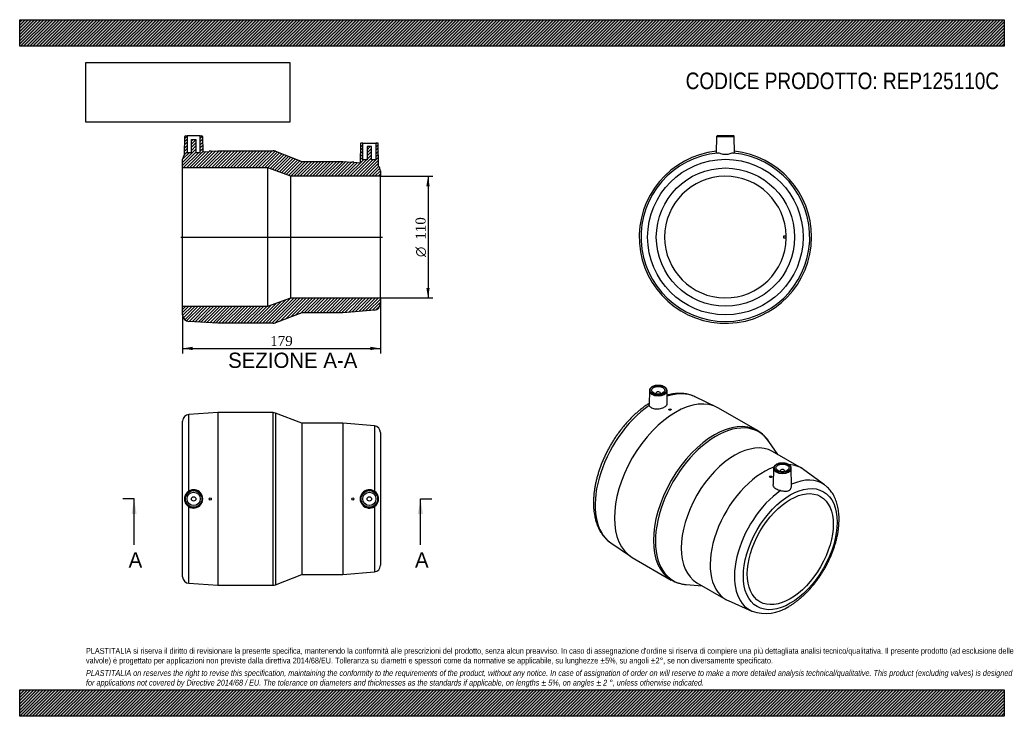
# Model space of a CAD drawing. Header units: millimetres. Extents: x 0 to 891, y 0 to 630.
import ezdxf
from ezdxf.enums import TextEntityAlignment as Align
from ezdxf.lldxf.tags import DXFTag

# ---------------------------------------------------------------- set-up
doc = ezdxf.new("R2010")
doc.units = ezdxf.units.MM
doc.header["$LTSCALE"] = 3
for name, color, linetype in [('Default', 7, 'Continuous'), ('DV4_Default', 7, 'Continuous'), ('REP125110C', 7, 'Continuous')]:
    doc.layers.add(name, color=color, linetype=linetype)
doc.styles.add('SEACAD_Solid_Edge_ANSI', font='seans.ttf')
doc.styles.add('SEACAD_Solid_Edge_ANSI1_Symbols', font='semeca1.ttf')
doc.styles.add('SEACAD_Times_New_Roman', font='times.ttf')
tags = doc.linetypes.add('CENTER2', pattern=[28.575, 19.05, -3.175, 3.175, -3.175]).pattern_tags.tags
tags[10:11] = [DXFTag(74, 4), DXFTag(75, 0), DXFTag(340, '0'), DXFTag(46, 0.0), DXFTag(50, 0.0), DXFTag(44, 0.0), DXFTag(45, 0.0)]
tags[8:9] = [DXFTag(74, 4), DXFTag(75, 0), DXFTag(340, '0'), DXFTag(46, 0.0), DXFTag(50, 0.0), DXFTag(44, 0.0), DXFTag(45, 0.0)]
tags[6:7] = [DXFTag(74, 4), DXFTag(75, 0), DXFTag(340, '0'), DXFTag(46, 0.0), DXFTag(50, 0.0), DXFTag(44, 0.0), DXFTag(45, 0.0)]
tags[4:5] = [DXFTag(74, 4), DXFTag(75, 0), DXFTag(340, '0'), DXFTag(46, 0.0), DXFTag(50, 0.0), DXFTag(44, 0.0), DXFTag(45, 0.0)]
doc.dimstyles.new('ANSImm', dxfattribs={"dimtxt": 9, "dimasz": 9, "dimexe": 4.5, "dimexo": 0, "dimgap": 2.25, "dimtad": 1, "dimdsep": 46, "dimtxsty": 'SEACAD_Times_New_Roman', "dimblk1": '_SE_FILLED', "dimblk2": '_SE_FILLED', "dimsah": 1, "dimcen": 4.5, "dimazin": 0, "dimtfac": 0.85, "dimtdec": 3, "dimtofl": 0, "dimtmove": 0, "dimatfit": 3, "dimfxl": 1, "dimarcsym": 0})
picture_1 = doc.add_image_def('image1.jpg', size_in_pixel=(4302, 1260))

# ---------------------------------------------------------------- blocks, each defined once
blk = doc.blocks.new('SE')
at = {"layer": 'REP125110C', "color": 7, "linetype": 'Continuous'}
for p, q in [((179.42, 274.61), (153.05, 272.97)), ((153.05, 203.63), (153.05, 272.97)), ((179.42, 274.61), (179.42, 118.61)), ((229.32, 274.61), (179.42, 274.61)), ((229.32, 118.61), (229.32, 274.61)), ((231.45, 274.22), (231.45, 119.01)), ((255.42, 265.11), (231.45, 274.22)), ((147.42, 126.25), (147.42, 266.98)), ((255.42, 265.11), (255.42, 128.11)), ((292.42, 265.11), (255.42, 265.11)), ((292.42, 265.11), (292.42, 128.11)), ((320.95, 262.6), (292.42, 265.11)), ((320.95, 262.6), (320.95, 203.62)), ((326.42, 256.62), (326.42, 136.61)), ((153.05, 120.26), (153.05, 189.6)), ((320.95, 189.61), (320.95, 130.63)), ((231.45, 119.01), (255.42, 128.11)), ((255.42, 128.11), (292.42, 128.11)), ((292.42, 128.11), (320.95, 130.63)), ((153.05, 120.26), (179.42, 118.61)), ((179.42, 118.61), (229.32, 118.61))]:
    blk.add_line(p, q, dxfattribs=at)
for centre, radius in [((157.42, 196.61), 8.01), ((157.42, 196.61), 7.51), ((157.42, 196.61), 6), ((157.42, 196.61), 2), ((172.42, 196.61), 1), ((301.42, 196.61), 1), ((316.42, 196.61), 8.01), ((316.42, 196.61), 7.51), ((316.42, 196.61), 6), ((316.42, 196.61), 2)]:
    blk.add_circle(centre, radius, dxfattribs=at)
for centre, radius, start, end in [((153.42, 266.98), 6, 93.57633, 180), ((229.32, 268.61), 6, 69.19321, 90), ((320.42, 256.62), 6, 0, 84.95755), ((316.44, 196.61), 8.33, 57.2118, 302.7882), ((157.37, 196.61), 8.24, 121.64352, 238.35648), ((157.41, 196.61), 8.26, 238.13998, 121.86002), ((316.48, 196.61), 8.31, 302.57994, 57.42006), ((320.42, 136.61), 6, 275.04245, 0), ((153.42, 126.25), 6, 180, 266.42367), ((229.32, 124.61), 6, 270, 290.80679)]:
    blk.add_arc(centre, radius, start, end, dxfattribs=at)
blk = doc.blocks.new('SE1')
at = {"layer": 'REP125110C', "color": 7, "linetype": 'Continuous'}
for p, q in [((569.79, 294.53), (569.52, 282.12)), ((586.05, 282.89), (585.8, 294.53)), ((575.8, 292.26), (575.8, 291.6)), ((579.8, 291.6), (579.8, 292.26)), ((630.59, 279.66), (611.15, 288.98)), ((587.4, 277.48), (587.4, 277.33)), ((589.4, 277.4), (589.4, 277.48)), ((667.64, 258.36), (632.35, 278.73)), ((686.03, 236.77), (677.95, 248.66)), ((707.51, 224.37), (681.34, 239.47)), ((682.22, 224.31), (681.91, 209.73)), ((698.57, 208.74), (698.23, 224.31)), ((728.41, 209.24), (709.58, 223.02)), ((678.62, 216.73), (678.62, 216.7)), ((680.62, 216.6), (680.62, 216.73)), ((688.23, 222.04), (688.23, 221.38)), ((692.23, 221.38), (692.23, 222.04)), ((534.88, 156.86), (552.67, 144.69)), ((554.35, 143.63), (589.64, 123.26)), ((603.19, 119.18), (617.53, 118.12)), ((612.84, 120.83), (639.01, 105.72)), ((641.21, 104.61), (662.56, 95.18))]:
    blk.add_line(p, q, dxfattribs=at)
for centre, radius, start, end in [((651.89, 231.29), 31.31, 33.5044, 59.83264), ((605.14, 150.24), 31.11, 240.05451, 266.45532), ((675.17, 130.02), 37.04, 250.32802, 304.32489)]:
    blk.add_arc(centre, radius, start, end, dxfattribs=at)
for centre, major_axis, start_param, end_param in [((577.8, 294.47), (8.01, 0), 3.12925, 6.252091), ((577.8, 294.47), (8.01, 0), 3.098945, 3.12925), ((577.8, 294.47), (8.01, 0), 0, 0.012343), ((577.8, 294.47), (8.01, 0), 6.252091, 6.283185), ((593.35, 211.18), (-39, -67.55), 3.141593, 6.283185), ((577.8, 292.26), (-2, 0), 2.451775, 6.283185), ((577.8, 292.26), (-2, 0), 0, 0.689817), ((574.7, 221.95), (38.18, 66.12), 0.044209, 0.576229), ((574.7, 221.95), (38.18, 66.12), 0.877452, 3.097384), ((628.64, 190.81), (39, 67.55), 0.000296, 3.140884), ((630.14, 189.94), (-38.8, -67.21), 2.869549, 6.283185), ((647.09, 180.15), (-34.25, -59.32), 3.141593, 6.283185), ((673.26, 165.05), (-34.25, -59.32), 3.736997, 6.283185), ((690.23, 224.25), (8.01, 0), 3.12925, 6.263844), ((690.23, 224.25), (8.01, 0), 3.089023, 3.12925), ((690.23, 222.04), (2, 0), 0, 3.83141), ((673.26, 165.05), (-34.25, -59.32), 3.07916, 3.436392), ((690.23, 224.25), (8.01, 0), 0, 0.012343), ((690.23, 224.25), (8.01, 0), 6.263844, 6.283185), ((690.23, 222.04), (2, 0), 5.593368, 6.283185), ((693.43, 153.4), (-32.99, -57.14), 3.07916, 3.817149), ((693.43, 153.4), (-32.99, -57.14), -3.205888, -3.204025), ((693.43, 153.4), (-32.99, -57.14), 4.033315, 6.345618), ((630.14, 189.94), (-38.8, -67.21), 0, 0.272044), ((673.26, 165.05), (-34.25, -59.32), 0, 0.062432), ((693.43, 153.4), (-32.99, -57.14), 0.062432, 0.065623)]:
    blk.add_ellipse(centre, major_axis=major_axis, ratio=0.57735, start_param=start_param, end_param=end_param, dxfattribs=at)
for centre, major_axis in [((577.8, 294.87), (-7.51, 0)), ((577.8, 294.87), (-6, 0)), ((588.4, 277.48), (-1, 0)), ((690.23, 224.65), (-7.51, 0)), ((690.23, 224.65), (6, 0)), ((679.62, 216.73), (1, 0)), ((697.3, 151.17), (-30, -51.97)), ((697.3, 151.17), (-27.5, -47.63))]:
    blk.add_ellipse(centre, major_axis=major_axis, ratio=0.57735, dxfattribs=at)
for points, knots in [([(585.78, 294.3), (585.79, 294.43), (585.82, 294.77), (585.68, 295.39), (585.38, 296.09), (584.91, 296.75), (584.28, 297.36), (583.5, 297.9), (582.59, 298.37), (581.57, 298.75), (580.47, 299.04), (579.32, 299.23), (578.13, 299.31), (576.93, 299.29), (575.75, 299.16), (574.62, 298.93), (573.55, 298.59), (572.58, 298.17), (571.72, 297.66), (570.99, 297.07), (570.41, 296.41), (570.02, 295.7), (569.82, 295.1), (569.82, 294.78), (569.82, 294.68)], [0, 0, 0, 0, 0.022635, 0.06842, 0.114233, 0.160743, 0.208198, 0.256368, 0.304875, 0.353423, 0.401901, 0.450303, 0.498653, 0.546988, 0.595344, 0.643754, 0.69226, 0.740902, 0.789703, 0.838636, 0.887481, 0.935829, 0.983213, 1, 1, 1, 1]), ([(611.16, 288.97), (611.09, 289), (610.4, 289.37), (608.86, 289.98), (606.7, 290.73), (604.43, 291.3), (602.1, 291.72), (599.71, 291.97), (597.26, 292.05), (594.75, 291.97), (592.2, 291.72), (589.6, 291.3), (587.49, 290.84), (586.25, 290.51), (585.89, 290.41)], [0, 0, 0, 0, 0.0054573, 0.0668026, 0.1282437, 0.1899085, 0.2519086, 0.3143336, 0.377245, 0.4406735, 0.5046191, 0.5690536, 0.6339262, 0.6602427, 0.6602427, 0.6602427, 0.6602427]), ([(569.54, 282.98), (568.98, 282.62), (567.5, 281.67), (565.19, 280.06), (562.55, 278.07), (559.95, 275.96), (557.38, 273.72), (554.86, 271.36), (552.39, 268.89), (549.97, 266.31), (547.61, 263.63), (545.32, 260.85), (543.09, 257.99), (540.94, 255.04), (538.86, 252.02), (536.87, 248.94), (534.97, 245.78), (533.15, 242.58), (531.43, 239.33), (529.81, 236.04), (528.29, 232.71), (526.88, 229.36), (525.58, 225.99), (524.39, 222.61), (523.31, 219.23), (522.36, 215.85), (521.52, 212.48), (520.81, 209.13), (520.23, 205.8), (519.77, 202.51), (519.45, 199.26), (519.25, 196.05), (519.19, 192.9), (519.27, 189.81), (519.48, 186.79), (519.82, 183.85), (520.31, 180.99), (520.93, 178.22), (521.69, 175.56), (522.58, 173.01), (523.61, 170.57), (524.76, 168.26), (526.04, 166.08), (527.44, 164.04), (528.95, 162.15), (530.57, 160.4), (532.28, 158.82), (533.78, 157.61), (534.63, 157.05), (534.93, 156.85)], [0.0195334, 0.0195334, 0.0195334, 0.0195334, 0.0329554, 0.054459, 0.0759494, 0.0974231, 0.1188783, 0.1403145, 0.161732, 0.1831318, 0.2045154, 0.2258845, 0.2472412, 0.2685877, 0.2899262, 0.311259, 0.3325886, 0.3539175, 0.3752477, 0.3965812, 0.4179204, 0.4392678, 0.4606258, 0.4819968, 0.5033833, 0.5247873, 0.5462109, 0.5676561, 0.589124, 0.6106157, 0.6321312, 0.6536694, 0.6752279, 0.6968023, 0.7183859, 0.7399652, 0.7615256, 0.7830489, 0.8045133, 0.8258939, 0.8471643, 0.868299, 0.8892759, 0.9100794, 0.930703, 0.9511506, 0.9714374, 0.9915888, 1, 1, 1, 1]), ([(569.74, 281.16), (570.07, 280.34), (570.8, 279.6), (572.82, 278.52), (574.11, 278.18), (576.92, 277.95), (578.44, 278.07), (581.27, 278.68), (582.58, 279.17), (584.67, 280.38), (585.42, 281.08), (585.97, 282.16), (586.06, 282.53), (586.05, 282.89)], [0, 0, 0, 0, 0.125, 0.125, 0.25, 0.25, 0.375, 0.375, 0.5, 0.5, 0.625, 0.625, 0.6873555, 0.6873555, 0.6873555, 0.6873555]), ([(589.4, 277.4), (589.4, 277.34), (589.39, 277.28), (589.35, 277.22), (589.31, 277.17), (589.26, 277.11), (589.19, 277.06), (589.12, 277.01), (589.03, 276.96), (588.94, 276.93), (588.85, 276.89), (588.74, 276.86), (588.63, 276.85), (588.52, 276.83), (588.41, 276.82), (588.3, 276.82), (588.19, 276.82), (588.08, 276.83), (587.98, 276.86), (587.87, 276.88), (587.78, 276.91), (587.7, 276.95), (587.62, 276.99), (587.55, 277.04), (587.5, 277.09), (587.45, 277.14), (587.42, 277.2), (587.41, 277.26), (587.41, 277.29), (587.4, 277.31), (587.4, 277.33)], [0, 0, 0, 0, 0.0536322, 0.0536322, 0.0536322, 0.1072708, 0.1072708, 0.1072708, 0.1608179, 0.1608179, 0.1608179, 0.2143193, 0.2143193, 0.2143193, 0.2678877, 0.2678877, 0.2678877, 0.3215916, 0.3215916, 0.3215916, 0.3754164, 0.3754164, 0.3754164, 0.429286, 0.429286, 0.429286, 0.4831183, 0.4831183, 0.4831183, 0.5012761, 0.5012761, 0.5012761, 0.5012761]), ([(684.67, 227.74), (684.5, 227.64), (684.1, 227.39), (683.46, 226.89), (682.88, 226.24), (682.47, 225.53), (682.26, 224.93), (682.25, 224.61), (682.25, 224.51)], [0, 0, 0, 0, 0.109116, 0.316056, 0.522992, 0.727965, 0.928965, 1, 1, 1, 1]), ([(698.21, 224.14), (698.22, 224.27), (698.24, 224.61), (698.1, 225.22), (697.78, 225.91), (697.3, 226.57), (696.66, 227.18), (695.87, 227.72), (694.95, 228.18), (693.93, 228.56), (692.83, 228.84), (691.67, 229.02), (690.47, 229.09), (689.28, 229.06), (688.1, 228.93), (686.97, 228.69), (685.92, 228.35), (685.14, 228.01), (684.78, 227.8), (684.67, 227.74)], [0, 0, 0, 0, 0.029021, 0.089501, 0.150069, 0.211604, 0.274383, 0.338074, 0.402179, 0.466319, 0.530364, 0.594309, 0.658189, 0.722051, 0.785945, 0.849913, 0.914013, 0.978295, 1, 1, 1, 1]), ([(680.62, 216.6), (680.62, 216.53), (680.6, 216.46), (680.56, 216.39), (680.52, 216.33), (680.47, 216.27), (680.4, 216.22), (680.33, 216.17), (680.24, 216.13), (680.15, 216.09), (680.05, 216.06), (679.95, 216.04), (679.84, 216.03), (679.73, 216.02), (679.61, 216.02), (679.5, 216.03), (679.39, 216.05), (679.28, 216.07), (679.18, 216.11), (679.08, 216.14), (678.99, 216.19), (678.91, 216.24), (678.83, 216.3), (678.76, 216.36), (678.72, 216.43), (678.67, 216.49), (678.64, 216.57), (678.63, 216.64), (678.62, 216.66), (678.62, 216.68), (678.62, 216.7)], [0, 0, 0, 0, 0.0535526, 0.0535526, 0.0535526, 0.1071106, 0.1071106, 0.1071106, 0.1605953, 0.1605953, 0.1605953, 0.2140513, 0.2140513, 0.2140513, 0.2675568, 0.2675568, 0.2675568, 0.3211841, 0.3211841, 0.3211841, 0.3749808, 0.3749808, 0.3749808, 0.4289385, 0.4289385, 0.4289385, 0.4829669, 0.4829669, 0.4829669, 0.4991531, 0.4991531, 0.4991531, 0.4991531]), ([(688.48, 204.11), (687.02, 204.31), (685.64, 204.79), (683.46, 206.16), (682.66, 207.06), (682.01, 208.59), (681.9, 209.17), (681.91, 209.73)], [0, 0, 0, 0, 0.125, 0.125, 0.25, 0.25, 0.3200708, 0.3200708, 0.3200708, 0.3200708]), ([(688.48, 204.11), (689.87, 203.92), (691.28, 203.67), (693.25, 203.55), (693.88, 203.55), (695.06, 203.72), (695.63, 203.9), (696.63, 204.47), (697.07, 204.87), (697.77, 205.79), (698.04, 206.31), (698.42, 207.37), (698.53, 207.91), (698.57, 208.53), (698.57, 208.64), (698.57, 208.75)], [0, 0, 0, 0, 0.25, 0.25, 0.375, 0.375, 0.5, 0.5, 0.625, 0.625, 0.75, 0.75, 0.875, 0.875, 0.9022601, 0.9022601, 0.9022601, 0.9022601]), ([(696.05, 99.42), (696.55, 99.71), (697.75, 100.42), (699.92, 101.81), (702.38, 103.55), (704.84, 105.43), (707.25, 107.44), (709.62, 109.58), (711.95, 111.83), (714.22, 114.18), (716.44, 116.65), (718.59, 119.21), (720.67, 121.85), (722.68, 124.59), (724.62, 127.39), (726.46, 130.27), (728.22, 133.2), (729.89, 136.19), (731.46, 139.23), (732.93, 142.3), (734.3, 145.41), (735.56, 148.54), (736.7, 151.68), (737.73, 154.82), (738.65, 157.97), (739.44, 161.11), (740.11, 164.23), (740.65, 167.33), (741.06, 170.4), (741.34, 173.43), (741.49, 176.41), (741.5, 179.34), (741.37, 182.2), (741.11, 184.99), (740.7, 187.71), (740.16, 190.33), (739.48, 192.85), (738.66, 195.27), (737.71, 197.57), (736.62, 199.75), (735.41, 201.79), (734.08, 203.69), (732.64, 205.44), (731.09, 207.03), (729.67, 208.31), (728.82, 208.92), (728.47, 209.18)], [0, 0, 0, 0, 0.012502, 0.035969, 0.059418, 0.08285, 0.106259, 0.129643, 0.153002, 0.176336, 0.199648, 0.22294, 0.246214, 0.269473, 0.292722, 0.315963, 0.339199, 0.362436, 0.385675, 0.408919, 0.432172, 0.455439, 0.478722, 0.502024, 0.52535, 0.548702, 0.572083, 0.595496, 0.618941, 0.642418, 0.665925, 0.689459, 0.713012, 0.736569, 0.760109, 0.783608, 0.807036, 0.830358, 0.853537, 0.876537, 0.899327, 0.921889, 0.944217, 0.96632, 0.988224, 1, 1, 1, 1])]:
    blk.add_open_spline(points, degree=3, knots=knots, dxfattribs=at)
blk.add_open_spline([(569.74, 281.16), (569.59, 281.53), (569.52, 281.85), (569.52, 282.13)], degree=3, dxfattribs=at)
blk = doc.blocks.new('SE2')
at = {"layer": 'REP125110C', "color": 7, "linetype": 'Continuous'}
for p, q in [((630.6, 524.41), (630.34, 509.58)), ((630.6, 524.41), (646.62, 524.41)), ((646.12, 524.9), (631.1, 524.9)), ((646.88, 509.58), (646.62, 524.41)), ((691.6, 434.4), (693.6, 434.4)), ((691.6, 432.4), (691.6, 434.4)), ((693.6, 432.4), (691.6, 432.4))]:
    blk.add_line(p, q, dxfattribs=at)
for radius in [70.36, 62.5]:
    blk.add_circle((638.61, 433.4), radius, dxfattribs=at)
for centre, radius, start, end in [((631.1, 524.4), 0.5, 90, 179), ((646.12, 524.4), 0.5, 1, 90), ((638.61, 433.4), 78, 96.06651, 0), ((638.61, 433.4), 76.35, 95.27428, 84.72572), ((638.61, 433.4), 78, 0, 83.93349), ((638.61, 433.4), 55, 1.0418, 358.9582), ((638.61, 433.4), 55, 358.9582, 1.0418)]:
    blk.add_arc(centre, radius, start, end, dxfattribs=at)
for points, knots in [([(630.34, 509.57), (630.34, 509.57), (630.34, 509.57), (630.38, 509.47), (630.81, 509.43), (631.59, 509.43)], [0.8692335, 0.8692335, 0.8692335, 0.8692335, 0.875, 0.875, 1, 1, 1, 1]), ([(645.63, 509.43), (644.87, 509.42), (643.83, 509.07), (642.03, 508.52), (641.38, 508.33), (640.05, 508.04), (639.33, 507.95), (637.91, 507.95), (637.19, 508.04), (635.85, 508.32), (635.2, 508.51), (633.4, 509.07), (632.35, 509.42), (631.59, 509.43)], [0, 0, 0, 0, 0.25, 0.25, 0.375, 0.375, 0.5, 0.5, 0.625, 0.625, 0.75, 0.75, 1, 1, 1, 1]), ([(645.63, 509.43), (646.4, 509.43), (646.84, 509.47), (646.88, 509.57), (646.88, 509.57), (646.88, 509.57)], [0, 0, 0, 0, 0.125, 0.125, 0.1307524, 0.1307524, 0.1307524, 0.1307524])]:
    blk.add_open_spline(points, degree=3, knots=knots, dxfattribs=at)
blk = doc.blocks.new('SE4')
at = {"color": 7, "linetype": 'Continuous', "style": 'SEACAD_Solid_Edge_ANSI'}
blk.add_text('A', height=13.8, dxfattribs=at).set_placement((357.71, 148.31), align=Align.TOP_LEFT)
blk = doc.blocks.new('SE5')
at = {"color": 7, "linetype": 'Continuous', "style": 'SEACAD_Solid_Edge_ANSI'}
blk.add_text('A', height=13.8, dxfattribs=at).set_placement((98.57, 148.31), align=Align.TOP_LEFT)
blk = doc.blocks.new('SEANNOT_GROUP')
at = {"linetype": 'Continuous'}
blk.add_hatch(color=7, dxfattribs=at).paths.add_polyline_path([(364.98, 182.81), (362.68, 196.61), (360.38, 182.81)])
at = {"color": 7, "linetype": 'Continuous'}
blk.add_lwpolyline([(362.68, 155.21), (362.68, 196.61)], dxfattribs=at)
blk = doc.blocks.new('SEANNOT_GROUP1')
at = {"linetype": 'Continuous'}
blk.add_hatch(color=7, dxfattribs=at).paths.add_polyline_path([(105.85, 182.81), (103.55, 196.61), (101.25, 182.81)])
at = {"color": 7, "linetype": 'Continuous'}
blk.add_lwpolyline([(103.55, 155.21), (103.55, 196.61)], dxfattribs=at)
blk = doc.blocks.new('SE3')
at = {"layer": 'Default', "color": 7, "linetype": 'CENTER2'}
for p, q in [((103.55, 196.61), (93.2, 196.61)), ((362.68, 196.61), (373.03, 196.61))]:
    blk.add_line(p, q, dxfattribs=at)
at = {"layer": 'Default', "color": 7, "linetype": 'CENTER2', "const_width": 0.0001}
blk.add_lwpolyline([(362.68, 196.61), (103.55, 196.61)], dxfattribs=at)
at = {"layer": 'Default'}
for name in ['SEANNOT_GROUP1', 'SEANNOT_GROUP', 'SE5', 'SE4']:
    blk.add_blockref(name, (0, 0), dxfattribs=at)
blk = doc.blocks.new('SE6')
at = {"layer": 'REP125110C', "linetype": 'Continuous'}
h = blk.add_hatch(dxfattribs=at)
h.set_pattern_fill('LINE', scale=0.62992, angle=45, style=0)
edge = h.paths.add_edge_path()
edge.add_line((300.42, 501.2), (300.42, 501.19))
edge.add_line((300.42, 501.19), (292.42, 501.9))
edge.add_line((292.42, 501.9), (255.42, 501.9))
edge.add_line((255.42, 501.9), (231.45, 511.01))
edge.add_arc((229.32, 505.4), 6, 69.19321, 90)
edge.add_line((229.32, 511.4), (179.42, 511.4))
edge.add_line((179.42, 511.4), (173.42, 511.02))
edge.add_line((173.42, 511.02), (173.42, 511.1))
edge.add_line((173.42, 511.1), (171.42, 511.1))
edge.add_line((171.42, 511.1), (171.42, 510.9))
edge.add_line((171.42, 510.9), (165.67, 510.54))
edge.add_line((165.67, 510.54), (165.43, 524.41))
edge.add_arc((164.93, 524.4), 0.5, 1, 90)
edge.add_line((164.93, 524.9), (163.42, 524.9))
edge.add_line((163.42, 524.9), (163.42, 509.9))
edge.add_line((163.42, 509.9), (159.42, 509.9))
edge.add_line((159.42, 509.9), (159.42, 521.7))
edge.add_line((159.42, 521.7), (155.42, 521.7))
edge.add_line((155.42, 521.7), (155.42, 509.9))
edge.add_line((155.42, 509.9), (151.42, 509.9))
edge.add_line((151.42, 509.9), (151.42, 524.9))
edge.add_line((151.42, 524.9), (149.91, 524.9))
edge.add_arc((149.91, 524.4), 0.5, 90, 179)
edge.add_line((149.41, 524.41), (149.13, 507.95))
edge.add_arc((153.42, 503.76), 6, 135.72285, 180)
edge.add_line((147.42, 503.76), (147.42, 495.9))
edge.add_line((147.42, 495.9), (224.42, 495.9))
edge.add_line((224.42, 495.9), (245.42, 488.4))
edge.add_line((245.42, 488.4), (326.42, 488.4))
edge.add_line((326.42, 488.4), (326.42, 493.4))
edge.add_arc((320.42, 493.4), 6, 0, 43.33109)
edge.add_line((324.79, 497.52), (324.43, 517.91))
edge.add_arc((323.93, 517.9), 0.5, 1, 90)
edge.add_line((323.93, 518.4), (322.42, 518.4))
edge.add_line((322.42, 518.4), (322.42, 503.4))
edge.add_line((322.42, 503.4), (318.42, 503.4))
edge.add_line((318.42, 503.4), (318.42, 515.2))
edge.add_line((318.42, 515.2), (314.42, 515.2))
edge.add_line((314.42, 515.2), (314.42, 503.4))
edge.add_line((314.42, 503.4), (310.42, 503.4))
edge.add_line((310.42, 503.4), (310.42, 518.4))
edge.add_line((310.42, 518.4), (308.91, 518.4))
edge.add_arc((308.91, 517.9), 0.5, 90, 179)
edge.add_line((308.41, 517.91), (308.11, 500.51))
edge.add_line((308.11, 500.51), (302.42, 501.01))
edge.add_line((302.42, 501.01), (302.42, 501.2))
edge.add_line((302.42, 501.2), (300.42, 501.2))
h = blk.add_hatch(dxfattribs=at)
h.set_pattern_fill('LINE', scale=0.62992, angle=45, style=0)
edge = h.paths.add_edge_path()
edge.add_line((326.42, 378.4), (245.42, 378.4))
edge.add_line((245.42, 378.4), (224.42, 370.9))
edge.add_line((224.42, 370.9), (147.42, 370.9))
edge.add_line((147.42, 370.9), (147.42, 363.03))
edge.add_arc((153.42, 363.03), 6, 180, 266.42367)
edge.add_line((153.05, 357.05), (179.42, 355.4))
edge.add_line((179.42, 355.4), (229.32, 355.4))
edge.add_arc((229.32, 361.4), 6, 270, 290.80679)
edge.add_line((231.45, 355.79), (255.42, 364.9))
edge.add_line((255.42, 364.9), (292.42, 364.9))
edge.add_line((292.42, 364.9), (320.95, 367.41))
edge.add_arc((320.42, 373.39), 6, 275.04245, 360)
edge.add_line((326.42, 373.39), (326.42, 378.4))
at = {"layer": 'DV4_Default', "color": 7, "linetype": 'CENTER2'}
blk.add_line((145.67, 433.4), (328.17, 433.4), dxfattribs=at)
at = {"layer": 'REP125110C', "color": 7, "linetype": 'Continuous'}
for p, q in [((149.13, 507.95), (149.41, 524.41)), ((149.91, 524.9), (151.42, 524.9)), ((163.42, 524.9), (151.42, 524.9)), ((151.42, 524.9), (151.42, 509.9)), ((155.42, 521.7), (159.42, 521.7)), ((155.42, 509.9), (155.42, 521.7)), ((159.42, 521.7), (159.42, 509.9)), ((163.42, 524.9), (164.93, 524.9)), ((163.42, 509.9), (163.42, 524.9)), ((165.43, 524.41), (165.67, 510.54)), ((308.41, 517.91), (308.11, 500.51)), ((310.42, 518.4), (308.91, 518.4)), ((310.42, 518.4), (322.42, 518.4)), ((310.42, 503.4), (310.42, 518.4)), ((322.42, 518.4), (322.42, 503.4)), ((323.93, 518.4), (322.42, 518.4)), ((324.79, 497.52), (324.43, 517.91)), ((151.42, 509.9), (155.42, 509.9)), ((159.42, 509.9), (163.42, 509.9)), ((165.67, 510.54), (171.42, 510.9)), ((173.42, 511.1), (171.42, 511.1)), ((171.42, 511.1), (171.42, 510.9)), ((173.42, 511.02), (179.42, 511.4)), ((173.42, 511.02), (173.42, 511.1)), ((179.42, 511.4), (229.32, 511.4)), ((231.45, 511.01), (255.42, 501.9)), ((314.42, 515.2), (314.42, 503.4)), ((318.42, 515.2), (314.42, 515.2)), ((318.42, 503.4), (318.42, 515.2)), ((147.42, 495.9), (147.42, 503.76)), ((255.42, 501.9), (292.42, 501.9)), ((292.42, 501.9), (300.42, 501.19)), ((300.42, 501.2), (300.42, 501.19)), ((302.42, 501.2), (300.42, 501.2)), ((302.42, 501.01), (302.42, 501.2)), ((302.42, 501.01), (308.11, 500.51)), ((314.42, 503.4), (310.42, 503.4)), ((322.42, 503.4), (318.42, 503.4)), ((147.42, 370.9), (147.42, 495.9)), ((224.42, 495.9), (147.42, 495.9)), ((224.42, 370.9), (224.42, 495.9)), ((245.42, 488.4), (224.42, 495.9)), ((326.42, 493.4), (326.42, 488.4)), ((245.42, 378.4), (245.42, 488.4)), ((326.42, 488.4), (245.42, 488.4)), ((326.42, 378.4), (326.42, 488.4)), ((224.42, 370.9), (245.42, 378.4)), ((245.42, 378.4), (326.42, 378.4)), ((326.42, 378.4), (326.42, 373.39)), ((147.42, 370.9), (224.42, 370.9)), ((147.42, 363.03), (147.42, 370.9)), ((320.95, 367.41), (292.42, 364.9)), ((179.42, 355.4), (153.05, 357.05)), ((255.42, 364.9), (231.45, 355.79)), ((292.42, 364.9), (255.42, 364.9)), ((229.32, 355.4), (179.42, 355.4))]:
    blk.add_line(p, q, dxfattribs=at)
for centre, radius, start, end in [((149.91, 524.4), 0.5, 90, 179), ((164.93, 524.4), 0.5, 1, 90), ((308.91, 517.9), 0.5, 90, 179), ((323.93, 517.9), 0.5, 1, 90), ((153.42, 503.76), 6, 135.72285, 180), ((229.32, 505.4), 6, 69.19321, 90), ((320.42, 493.4), 6, 0, 43.33109), ((320.42, 373.39), 6, 275.04245, 0), ((153.42, 363.03), 6, 180, 266.42367), ((229.32, 361.4), 6, 270, 290.80679)]:
    blk.add_arc(centre, radius, start, end, dxfattribs=at)
blk = doc.blocks.new('GDimGGroup')
at = {"layer": 'Default', "linetype": 'Continuous'}
for points in [[(371, 479.4), (369.5, 488.4), (368, 479.4)], [(371, 387.4), (368, 387.4), (369.5, 378.4)]]:
    blk.add_hatch(color=7, dxfattribs=at).paths.add_polyline_path(points)
at = {"layer": 'Default', "color": 7, "linetype": 'Continuous'}
for p, q in [((326.42, 488.4), (374, 488.4)), ((369.5, 488.4), (369.5, 378.4)), ((326.42, 378.4), (374, 378.4))]:
    blk.add_line(p, q, dxfattribs=at)
for s, style, p in [('110', 'SEACAD_Times_New_Roman', (358.25, 430.99)), ('O', 'SEACAD_Solid_Edge_ANSI1_Symbols', (358.25, 415.33))]:
    blk.add_text(s, height=9, rotation=90, dxfattribs=dict(at, style=style)).set_placement(p, align=Align.TOP_LEFT)
blk = doc.blocks.new('DMBLK19')
at = {"layer": 'Default', "linetype": 'Continuous'}
for points in [[(156.42, 331.18), (156.42, 334.18), (147.42, 332.68)], [(317.42, 331.18), (326.42, 332.68), (317.42, 334.18)]]:
    blk.add_hatch(color=7, dxfattribs=at).paths.add_polyline_path(points)
at = {"layer": 'Default', "color": 7, "linetype": 'Continuous'}
for p, q in [((326.42, 373.39), (326.42, 328.18)), ((147.42, 363.03), (147.42, 328.18)), ((147.42, 332.68), (326.42, 332.68))]:
    blk.add_line(p, q, dxfattribs=at)
at = {"layer": 'Default', "color": 7, "linetype": 'Continuous', "style": 'SEACAD_Times_New_Roman'}
blk.add_text('179', height=9, dxfattribs=at).set_placement((226.69, 343.93), align=Align.TOP_LEFT)
blk = doc.blocks.new('_SE_FILLED')
at = {"color": 0}
blk.add_line((0, 0), (-1, 0), dxfattribs=at)
blk.add_solid([(0, 0), (-1, -0.1665), (-1, 0.1665), (0, 0)], dxfattribs=at)

msp = doc.modelspace()

# ---------------------------------------------------------------- hatches: boundary and pattern name
at = {"layer": 'Default', "linetype": 'Continuous'}
h = msp.add_hatch(dxfattribs=at)
h.set_pattern_fill('LINE', scale=0.629921, angle=45, style=0)
h.paths.add_polyline_path([(891, 606), (891, 630), (0, 630), (0, 606)])
for points in [[(891, 606), (891, 630), (0, 630), (0, 606)], [(891, 0), (891, 24), (0, 24), (0, 0)]]:
    msp.add_hatch(color=7, dxfattribs=at).paths.add_polyline_path(points)
h = msp.add_hatch(dxfattribs=at)
h.set_pattern_fill('LINE', scale=0.62992, angle=45, style=0)
h.paths.add_polyline_path([(891, 0), (891, 24), (0, 24), (0, 0)])

# ---------------------------------------------------------------- linework, layer by layer
at = {"layer": 'Default', "color": 7, "linetype": 'Continuous'}
for p, q in [((0, 630), (891, 630)), ((0, 606), (0, 630)), ((891, 630), (891, 606)), ((891, 606), (0, 606)), ((0, 24), (891, 24)), ((0, 0), (0, 24)), ((891, 24), (891, 0)), ((891, 0), (0, 0))]:
    msp.add_line(p, q, dxfattribs=at)

# ---------------------------------------------------------------- block references
at = {"layer": 'Default'}
for name in ['SE6', 'SE2', 'GDimGGroup', 'SE1', 'SE', 'SE3']:
    msp.add_blockref(name, (0, 0), dxfattribs=at)

# ---------------------------------------------------------------- texts
at = {"layer": 'Default', "color": 7, "linetype": 'Continuous', "style": 'SEACAD_Solid_Edge_ANSI'}
msp.add_text('SEZIONE A-A', height=13.8, dxfattribs=at).set_placement((188.648, 328.879), align=Align.TOP_LEFT)
at = {"layer": 'Default', "attachment_point": 1}
for s, insert, char_height, width in [('{\\fArial Narrow|b0||i0||c0|p34;\\C7;\\H15.;\\W1.;CODICE PRODOTTO: REP125110C}', (602.666, 582.191), 15, 284.40685), ("{\\fArial Narrow|b0||i0||c0|p34;\\C7;\\H5.25;\\W1.;PLASTITALIA si riserva il diritto di revisionare la presente specifica, mantenendo la conformità alle prescrizioni del prodotto, senza alcun preavviso. In caso di assegnazione d'ordine si riserva di compiere una più dettagliata analisi tecnico/qualitativa. Il presente prodotto (ad esclusione delle \\P}{\\fArial Narrow|b0||i0||c0|p34;\\C7;\\H5.25;\\W1.;valvole) è progettato per applicazioni non previste dalla direttiva 2014/68/EU. Tolleranza su diametri e spessori come da normative se applicabile, su lunghezze ±5%, su angoli ±2°, se non diversamente specificato.\\P}{\\fArial Narrow|b0||i0||c0|p34;\\C7;\\H1.5;\\W1.;   \\P}{\\fArial Narrow|b0||i1||c0|p34;\\C7;\\H5.25;\\W1.;PLASTITALIA on reserves the right to revise this specification, maintaining the conformity to the requirements of the product, without any notice. In case of assignation of order on will reserve to make a more detailed analysis technical/qualitative. This product (excluding valves) is designed \\P}{\\fArial Narrow|b0||i1||c0|p34;\\C7;\\H5.25;\\W1.;for applications not covered by Directive 2014/68 / EU. The tolerance on diameters and thicknesses as the standards if applicable, on lengths ± 5%, on angles ± 2 °, unless otherwise indicated.\\P}", (60, 61.807), 5.25, 771)]:
    msp.add_mtext(s, dxfattribs=dict(at, insert=insert, char_height=char_height, width=width))

# ---------------------------------------------------------------- dimensions: what is measured, and where the dimension line sits
at = {"layer": 'Default', "color": 7, "linetype": 'Continuous'}
dim = msp.add_linear_dim(base=(326.423, 332.68), p1=(147.423, 370.897), p2=(326.423, 378.397), text='\\A1;<>', dimstyle='ANSImm', dxfattribs=at)
dim.commit()
dim.dimension.update_dxf_attribs({"geometry": 'DMBLK19', "text_midpoint": (236.923, 332.68), "dimtype": 160})

# ---------------------------------------------------------------- pictures from other files: only their frames are drawn
image = msp.add_image(picture_1, insert=(60, 537.31), size_in_units=(184.371, 54))
image.dxf.flags = 7

doc.saveas('drawing.dxf')
